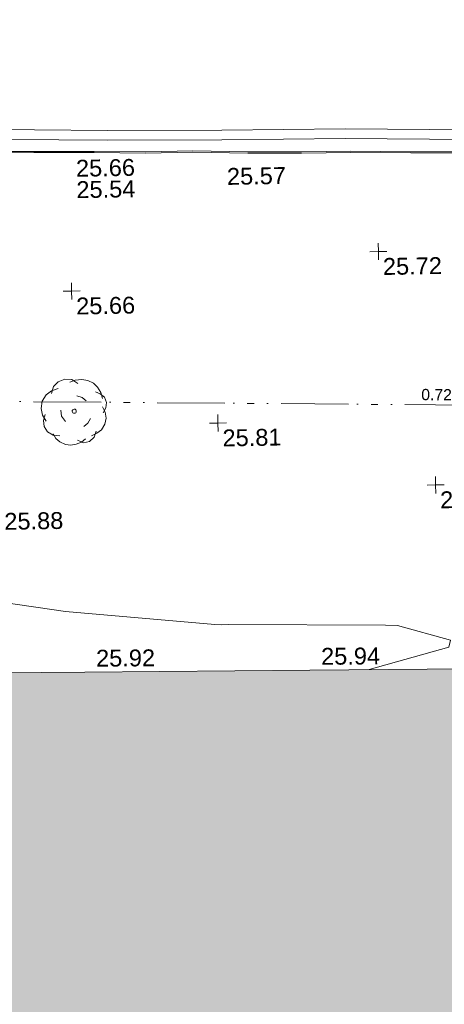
# Model space of a CAD drawing. Header units: millimetres. Extents: x -287732 to 520720, y -103372 to 287754.
# Tile 60 of 256: x -183460 to -174026, y 60258 to 82152. Entities that reach past the tile are written whole.
import ezdxf

# ---------------------------------------------------------------- set-up
doc = ezdxf.new("R2010")
doc.units = ezdxf.units.MM
doc.linetypes.add('IMPORT-UG_EIR_QLB2 _2_', pattern=[2750, 1500, -300.0000000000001, 0, -300.0000000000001, 150, -300.0000000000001, 0, -200])
doc.linetypes.add('IMPORT-UG_ELEC_STREET LIGHTING_QLB2 _2_', pattern=[2700, 1500, -300.0000000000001, 0, -250, 150, -300.0000000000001, 0, -200])
for name, color, linetype, lineweight, true_color in [('00_TOPO_KERB_BOTTOM', 1, 'Continuous', 9, 0xff0000), ('00_TOPO_KERB_TOP', 7, 'Continuous', 9, 0xa500a5), ('00_TOPO_LEVEL_SPOT', 7, 'Continuous', 9, 0x666666), ('00_TOPO_ROAD_MARKING_YELLOW_CONTINUOUS', 40, 'Continuous', 9, 0xffbf00), ('00_TOPO_TREE', 7, 'Continuous', 9, 0x666666), ('00_UAV_BUILDING_OUTLINE', 5, 'Continuous', 9, 0x0000ff), ('01_DTM_CONTOUR_MNR', 7, 'Continuous', 9, 0xa5a552), ('12333-PUM-2D-U-0001-C01 - Rev2_REVIT IMPORT_dwg', 7, 'Continuous', 9, 0x767676), ('A_RHA_Line', 7, 'Continuous', 9, 0x00a600), ('PUM-EIRCOMM-NOTES', 6, 'Continuous', 9, 0xff00ff), ('PUM-EIRCOMM-QLB2', 6, 'IMPORT-UG_EIR_QLB2 _2_', 9, 0xff00ff)]:
    doc.layers.add(name, color=color, linetype=linetype, lineweight=lineweight, true_color=true_color)
doc.layers.add('A_RHA_Detail', color=7, linetype='Continuous', lineweight=9)
doc.styles.add('Arial_1', font='arial.ttf', dxfattribs={"height": 250})
doc.styles.add('Swis721 Lt BT_2', font='swissl.ttf', dxfattribs={"height": 375})

# ---------------------------------------------------------------- blocks, each defined once
blk = doc.blocks.new('12333-PUM-2D-U-0001-C01 - Rev2_REVIT IMPORT_dwg_CONIFEROUS_TREE-2077088-Site Location Plan Proposed')
at = {"layer": '00_TOPO_TREE', "color": 254, "true_color": 0xcccccc, "flags": 128}
for points in [[(533720526.5274304, 725632442.7090613), (533720571.5322077, 725632592.7249856), (533720676.5433547, 725632697.7361326), (533720826.559279, 725632757.7425025), (533720976.5752034, 725632742.7409099), (533721111.5895354, 725632652.7313553)], [(533720931.5704261, 725632682.7345402), (533721051.5831657, 725632727.7393177), (533721201.59909, 725632742.7409099), (533721336.613422, 725632712.7377251), (533721456.6261615, 725632652.7313553), (533721546.6357162, 725632562.7218009), (533721621.6436783, 725632442.7090613), (533721651.6468631, 725632307.6947294)], [(533720391.5130984, 725631827.6437714), (533720316.5051362, 725631962.6581033), (533720286.5019513, 725632112.6740276), (533720316.5051362, 725632277.6915444), (533720406.5146909, 725632412.7058764), (533720526.5274304, 725632502.715431), (533720676.5433547, 725632547.7202083)], [(533721501.6309388, 725632457.7106537), (533721606.6420859, 725632412.7058764), (533721696.6516405, 725632337.6979141), (533721741.6564177, 725632217.6851748), (533721726.6548253, 725632097.6724352), (533721666.6484556, 725631992.661288)], [(533721081.5863505, 725632382.7026914), (533721201.59909, 725632337.6979141), (533721291.6086447, 725632262.6899519)], [(533720826.559279, 725631812.6421789), (533720736.5497245, 725631932.6549183), (533720721.5481321, 725632067.6692504)], [(533721651.6468631, 725632127.67562), (533721711.6532329, 725632007.6628805), (533721726.6548253, 725631872.6485486), (533721696.6516405, 725631737.6342168), (533721621.6436783, 725631617.6214771), (533721516.6325312, 725631542.613515), (533721396.6197916, 725631482.6071453)], [(533720691.5449471, 725631497.6087377), (533720541.5290228, 725631512.61033), (533720421.5162832, 725631587.6182923), (533720346.508321, 725631707.6310319), (533720331.5067286, 725631842.6453637), (533720376.511506, 725631977.6596957)], [(533721381.6181993, 725631872.6485486), (533721321.6118295, 725631767.6374015), (533721231.6022748, 725631692.6294392)], [(533721501.6309388, 725631587.6182923), (533721456.6261615, 725631452.6039604), (533721351.6150144, 725631362.5944057), (533721216.6006825, 725631332.5912209), (533721081.5863505, 725631392.5975907)], [(533721261.6054597, 725631422.6007755), (533721171.5959051, 725631347.5928131), (533721051.5831657, 725631302.5880361), (533720931.5704261, 725631287.5864435), (533720811.5576867, 725631302.5880361), (533720691.5449471, 725631362.5944057), (533720601.5353925, 725631437.6023679), (533720541.5290228, 725631542.613515)]]:
    blk.add_lwpolyline(points, dxfattribs=at)
at = {"layer": '00_TOPO_TREE', "color": 254, "true_color": 0xcccccc}
blk.add_ellipse((533721021.5799807, 725632037.6660653), major_axis=(0, 46.27833688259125), ratio=0.9999999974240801, dxfattribs=at)
blk = doc.blocks.new('12333-PUM-2D-U-0001-C01 - Rev2_REVIT IMPORT_dwg_MM-2077200-Site Location Plan Proposed')
at = {"layer": '00_TOPO_LEVEL_SPOT', "color": 254, "true_color": 0xcccccc, "flags": 128}
for points in [[(0, -500.0000000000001), (0, 0), (-500.0000000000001, 0)], [(500.0000000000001, 0), (0, 0), (0, 500.0000000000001)]]:
    blk.add_lwpolyline(points, dxfattribs=at)
blk = doc.blocks.new('12333-PUM-2D-U-0001-C01 - Rev2_REVIT IMPORT_dwg_MGS62954_T2_Galway_ITM_3d_Rev1-2077680-Site Location Plan Proposed')
at = {"layer": '00_TOPO_KERB_BOTTOM', "color": 254, "true_color": 0xcccccc, "flags": 128}
blk.add_lwpolyline([(533743680.3809401, 725637128.4247613), (533743229.7041309, 725637471.362565), (533741684.4541857, 725637421.0365422), (533740267.2642424, 725637448.2518768), (533738897.7448945, 725637493.7435884), (533737565.3930628, 725637506.7126807), (533736279.2179003, 725637528.0307094), (533735027.0795325, 725637563.000467), (533733667.0829113, 725637591.3091346), (533732301.0141773, 725637595.6643108), (533731049.2494264, 725637624.5813113), (533729701.8924276, 725637662.154347), (533728603.2163231, 725637676.6815387), (533727263.5425464, 725637710.7509775), (533726167.9019396, 725637715.3702215), (533724976.823774, 725637734.9243238), (533723757.5521231, 725637779.221375), (533722703.67918, 725637777.4054284), (533721566.4856361, 725637806.7898701), (533720225.0302993, 725637830.2336509), (533718700.1895002, 725637852.7771122)], dxfattribs=at)
at = {"layer": '00_TOPO_KERB_TOP', "color": 254, "true_color": 0xcccccc, "flags": 128}
blk.add_lwpolyline([(533743664.385046, 725637112.5626125), (533743220.8286894, 725637443.5551306), (533741684.6379069, 725637393.5241483), (533740266.5436192, 725637420.7568499), (533738897.1544099, 725637466.2442386), (533737565.0313013, 725637479.2111043), (533736278.606064, 725637500.5332781), (533735026.4094232, 725637535.504663), (533733666.7528561, 725637563.8062525), (533732300.6527015, 725637568.1615287), (533731048.5484817, 725637597.0863715), (533729701.3272363, 725637634.6556212), (533728602.6848718, 725637649.1823667), (533727263.1349093, 725637683.2486569), (533726167.618215, 725637687.8673784), (533724976.0986785, 725637707.4287269), (533723757.0763599, 725637751.7167197), (533722703.3475903, 725637749.9010215), (533721565.8901064, 725637779.2922833), (533720224.5867141, 725637802.7334087), (533718699.7165763, 725637825.2773037)], dxfattribs=at)
at = {"layer": '00_TOPO_ROAD_MARKING_YELLOW_CONTINUOUS', "color": 254, "true_color": 0xcccccc, "flags": 128}
for points in [[(533718620.0000001, 725638350), (533721870, 725638270), (533724410.0000001, 725638230), (533727150.0000001, 725638210.0000001), (533729960.0000001, 725638140.0000001), (533733090, 725638070.0000002), (533735580.0000001, 725638030.0000001), (533738100, 725637980), (533740100, 725637970.0000001), (533742560.0000002, 725637930.0000001), (533745230, 725637880.0000001), (533746810.0000002, 725637860), (533747570.0000001, 725637870)], [(533718614.4798682, 725638133.231553), (533721865.6247597, 725638053.2033712), (533724407.5014154, 725638013.1738175), (533727146.508369, 725637993.181066), (533729954.8758851, 725637923.2217327), (533733085.8344004, 725637853.2002964), (533735576.1077813, 725637813.1959049), (533738097.3070083, 725637763.1721106), (533740097.6951542, 725637753.1701697), (533742556.2073432, 725637713.1943619), (533745240.0000001, 725637700.0000002), (533746810.0541692, 725637643.1432987), (533747572.8528932, 725637653.1801242)]]:
    blk.add_lwpolyline(points, dxfattribs=at)
at = {"layer": '01_DTM_CONTOUR_MNR', "color": 254, "true_color": 0xcccccc, "flags": 128}
blk.add_lwpolyline([(533718301.2324324, 725627988.483171), (533720094.2076772, 725627697.5984253), (533720751.0273183, 725627585.2530916), (533724059.6727987, 725627239.3111238), (533724216.1006241, 725627235.126431), (533724368.0108212, 725627233.5484504), (533727851.6260422, 725627163.1412284), (533728119.6764976, 725627149.791537), (533729290.0000001, 725626800), (533729250.7020724, 725626647.4003397), (533727470, 725626180.0000002), (533727469.8954943, 725626174.8857878)], dxfattribs=at)
at = {"xscale": 0.375, "yscale": 0.375, "zscale": 0.375}
for p in [(533727840, 725635470.0000001), (533721010, 725634710.0000001), (533724210.0000001, 725631720.0000001), (533729020.0000001, 725630260.0000001)]:
    blk.add_blockref('12333-PUM-2D-U-0001-C01 - Rev2_REVIT IMPORT_dwg_MM-2077200-Site Location Plan Proposed', p, dxfattribs=at)
blk.add_blockref('12333-PUM-2D-U-0001-C01 - Rev2_REVIT IMPORT_dwg_CONIFEROUS_TREE-2077088-Site Location Plan Proposed', (0, 0))
at = {"layer": '00_TOPO_KERB_BOTTOM', "color": 251, "true_color": 0x666666, "insert": (533721154.7417886, 725637149.5326387), "char_height": 375, "width": 1495.902363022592, "attachment_point": 1, "line_spacing_factor": 1.005061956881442, "style": 'Swis721 Lt BT_2'}
blk.add_mtext('25.54', dxfattribs=at)
at = {"layer": '00_TOPO_KERB_TOP', "color": 251, "true_color": 0x666666, "insert": (533721154.3417886, 725637625.1955326), "char_height": 375, "width": 1495.902363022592, "attachment_point": 1, "line_spacing_factor": 1.005061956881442, "style": 'Swis721 Lt BT_2'}
blk.add_mtext('25.66', dxfattribs=at)
at = {"layer": '00_TOPO_LEVEL_SPOT', "char_height": 375, "width": 1495.902363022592, "attachment_point": 1, "line_spacing_factor": 1.005061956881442, "style": 'Swis721 Lt BT_2'}
for s, insert in [('25.72', (533727935.0808527, 725635322.6102246)), ('25.66', (533721105.0808529, 725634562.6102246)), ('25.81', (533724305.0808528, 725631572.6102245)), ('25.87', (533729115.0808529, 725630112.6102245)), ('25.88', (533719425.0808529, 725629802.6102246))]:
    blk.add_mtext(s, dxfattribs=dict(at, insert=insert))
at = {"layer": '00_TOPO_ROAD_MARKING_YELLOW_CONTINUOUS', "color": 251, "true_color": 0x666666, "insert": (533724504.9187299, 725637385.3326389), "char_height": 375, "width": 1495.902363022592, "attachment_point": 1, "line_spacing_factor": 1.005061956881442, "style": 'Swis721 Lt BT_2'}
blk.add_mtext('25.57', dxfattribs=at)
at = {"layer": '00_UAV_BUILDING_OUTLINE', "color": 251, "true_color": 0x666666, "char_height": 375, "width": 1495.902363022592, "attachment_point": 1, "line_spacing_factor": 1.005061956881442, "style": 'Swis721 Lt BT_2'}
for s, insert, rotation in [('25.92', (533721411.8020604, 725626724.9033298), 359.48203630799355), ('25.94', (533726411.5745698, 725626679.7032963), 359.48203632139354)]:
    blk.add_mtext(s, dxfattribs=dict(at, insert=insert, rotation=rotation))
blk = doc.blocks.new('12333-PUM-2D-U-0001-C01 - Rev2_REVIT IMPORT_dwg-1620468-Site Location Plan Proposed')
at = {"layer": 'PUM-EIRCOMM-QLB2', "color": 211, "true_color": 0xffaaff, "flags": 128}
blk.add_lwpolyline([(94166.06656520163, 15009.10324591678), (88809.35015284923, 16163.64382137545), (77898.35015288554, 16440.64382137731), (70070.35015290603, 16525.64382134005), (62436.3501528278, 16597.64382138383), (55862.35015292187, 16231.64382134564), (47836.35015285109, 16318.64382128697), (40626.35015288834, 16345.64382128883), (40294.35015283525, 21195.64382138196), (30564.35015285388, 21786.64382128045), (30566.837391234, 22032.05133823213)], dxfattribs=at)
blk.add_blockref('12333-PUM-2D-U-0001-C01 - Rev2_REVIT IMPORT_dwg_MGS62954_T2_Galway_ITM_3d_Rev1-2077680-Site Location Plan Proposed', (-533641079.6498471, -725615854.3561786))
at = {"layer": 'PUM-EIRCOMM-NOTES', "insert": (88146.43779851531, 16533.22208703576), "char_height": 250, "width": 1160.025439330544, "attachment_point": 2, "rotation": 358.54573159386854, "line_spacing_factor": 0.9417779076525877, "style": 'Arial_1'}
blk.add_mtext('0.72m', dxfattribs=at)

msp = doc.modelspace()

# ---------------------------------------------------------------- hatches: boundary and pattern name
at = {"layer": 'A_RHA_Detail', "true_color": 0xc0c0c0}
h = msp.add_hatch(color=9, dxfattribs=at)
h.paths.add_polyline_path([(-80880.60083809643, -68502.79057078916), (-80400.865924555, -68483.41509113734), (-80400.865924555, -62984.64684185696), (-24474.85765177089, -63009.32043784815), (-24456.14471271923, -50840.30023858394), (-36622.55041039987, -50831.65104353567), (-36622.55041039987, -44228.57792613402), (-50959.0526582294, -44218.38599194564), (-50959.0526582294, -42573.78171514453), (-54563.9325804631, -42571.21897729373), (-54565.69773352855, -45054.17447474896), (-92408.82109321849, -45027.27149621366), (-92411.78875845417, -49201.74309222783), (-100061.9988811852, -49201.74309222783), (-100052.2214449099, -64852.82557838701), (-86120.90825229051, -64852.82557838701), (-86092.1662649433, -62957.90041523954), (-84861.10047608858, -62957.90041523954), (-84854.79052929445, -68240.109737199), (-80870.60226892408, -68240.10973722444)])
h.paths.add_polyline_path([(-137238.9269902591, -68461.9384092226), (-132719.7426408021, -68433.0633692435), (-132847.0731201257, -62850.04282283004), (-130454.6837966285, -62916.63108078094), (-130498.2830220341, -61355.85393642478), (-117581.136331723, -61423.42893438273), (-117492.3908565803, -49183.91309190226), (-125136.5200282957, -49178.47881952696), (-125133.572703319, -45032.61887136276), (-163007.1824077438, -45005.6942194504), (-163007.1824076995, -44090.2963411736), (-163123.8521269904, -44090.21339942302), (-163122.6389897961, -42383.75184302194), (-166563.8543419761, -42383.75184298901), (-166565.034908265, -44044.39824208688), (-193158.4656786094, -44025.49275805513), (-193195.152889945, -62863.65652504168), (-137269.7106414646, -62916.63108078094), (-137254.3708868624, -65679.90523788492)])
h.paths.add_polyline_path([(120310.9497607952, -32334.28230164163), (120312.4652266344, -31610.73011961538), (133451.2244789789, -31638.24899384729), (133469.2230092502, -19717.98315780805), (121295.7536929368, -19692.48606430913), (121319.8434528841, -8190.941560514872), (112277.0825930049, -8172.001674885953), (112263.1770823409, -14811.1234547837), (78285.85310969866, -14739.95861438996), (78292.82277619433, -8167.077575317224), (75241.99098605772, -8160.673431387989), (69355.76844233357, -8152.931592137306), (69353.6659720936, -9156.74635762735), (68372.60878945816, -9154.691552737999), (68372.60878945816, -13705.52853215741), (69333.7233474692, -13707.54156770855), (69325.07112547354, -16249.53369228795), (66623.4489111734, -16249.53369228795), (66619.79243935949, -17995.29925530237), (65989.07757494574, -17995.2992552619), (65985.44262772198, -19730.78799483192), (57152.23993377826, -19712.28702421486), (57127.42535098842, -31559.89463417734), (70277.87165424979, -31587.43801817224), (70277.87165431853, -32271.7414715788), (78263.96947909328, -32285.12944888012), (78266.62661740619, -31019.79372153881), (112335.8856506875, -31091.15111860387), (112335.8856506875, -32317.57330553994), (119781.4233959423, -32333.17321913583)])
h.paths.add_polyline_path([(7503.717409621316, -1791.439263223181), (15482.43097392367, -674.0213231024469), (15484.0826588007, 148.1327206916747), (56188.28042539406, 205.5276654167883), (56155.84326007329, 14338.3166313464), (18016.62665935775, 14236.48149539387), (17967.9025208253, 34313.18372071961), (21727.10644863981, 34324.0692624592), (21708.90974962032, 40608.10218321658), (18009.66447159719, 40608.10218321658), (17995.54603706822, 45483.75063442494), (9770.084204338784, 45420.6329473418), (3966.213879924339, 45446.76585222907), (3984.771235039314, 14176.56786832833), (1023.062455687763, 14176.56786837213), (-276.5134647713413, 14190.52623461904), (-231.6790044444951, 5968.135265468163), (-226.4491536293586, 193.7444677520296), (553.0869992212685, 183.4716499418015), (7477.609307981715, 143.2867586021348), (7488.638446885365, -674.0213231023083)])
h.paths.add_polyline_path([(77755.59663317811, 53.47451145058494), (77729.51881611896, 1699.844979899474), (94464.47132486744, 1659.976083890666), (94606.37913471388, 17991.390236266), (88810.4190114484, 18015.03260816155), (88799.89418497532, 14436.74271609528), (69413.88950349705, 14457.8773889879), (69377.35724448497, 99.62816357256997), (75241.99098605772, 67.32134432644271)])
h.paths.add_polyline_path([(61252.12079701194, 46453.95617366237), (105774.7348988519, 46472.68783506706), (105768.2642198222, 61852.61234306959), (92285.13876309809, 61852.61234306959), (92308.59670399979, 65784.30757140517), (96107.4668000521, 65767.60445243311), (96059.68081117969, 75209.20847378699), (101084.8427276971, 75071.88872764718), (104988.0046543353, 74765.36560406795), (108403.6894220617, 74363.8408943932), (112009.2703903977, 73787.25420861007), (115645.3524815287, 73049.69667206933), (116890.8108051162, 72761.69136252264), (120208.9929833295, 71893.18353872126), (120865.241739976, 71703.68484519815), (124135.6329506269, 70669.67317906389), (127435.6253142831, 69480.50055823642), (127820.4368670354, 69394.93141813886), (128274.3081769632, 69331.69585753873), (128731.8791144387, 69306.66104516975), (129189.9401488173, 69320.00258290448), (129645.2782985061, 69371.62688826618), (130094.6997111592, 69461.17185603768), (130535.0520071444, 69588.00939074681), (130963.246434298, 69751.24981927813), (131376.2795165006, 69949.74812590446), (131771.2541232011, 70182.11198903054), (132162.5575600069, 70460.5404660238), (132496.0921583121, 70741.69081113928), (132820.871367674, 71064.98072578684), (133117.4593294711, 71414.31364272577), (133383.77568926, 71787.23923950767), (133616.5473239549, 72178.5372844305), (133817.1647262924, 72590.54524898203), (133982.6025969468, 73017.89547513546), (134111.7005086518, 73457.59040801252), (134203.5529320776, 73906.54590458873), (134257.5155883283, 74361.61286216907), (134272.5462649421, 74819.5993153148), (134250.5259875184, 75277.29281745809), (134189.6227572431, 75731.48297747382), (134090.9274700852, 76178.98397757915), (133955.1324028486, 76616.65691993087), (133783.1900598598, 77041.43184345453), (133576.3064937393, 77450.32925647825), (133335.932843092, 77840.48103920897), (133063.7551572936, 78209.15055532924), (132761.6825665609, 78553.75185442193), (132431.8338935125, 78871.8678050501), (132076.5227905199, 79161.26705197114), (131698.2415080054, 79419.91966861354), (131299.6434187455, 79646.01139197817), (131093.5942456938, 79746.34209763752), (132146.0467355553, 83110.22226145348), (122787.7632953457, 86282.54285518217), (121604.3555412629, 82800.3591886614), (117095.9864227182, 83870.84033785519), (116841.9598400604, 83526.35449572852), (116120.5435466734, 91221.93611972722), (110237.7341284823, 91274.27491021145), (110194.3680786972, 90435.39030214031), (104988.0046543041, 90486.49901390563), (104973.2761846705, 94309.82427956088), (103746.1314668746, 94309.8242795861), (103839.9937121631, 122852.1474271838), (96365.09202306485, 122931.9599470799), (96350.3400238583, 123952.4168585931), (104555.5505249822, 123902.1925226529), (104607.3234458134, 120248.5396156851), (125502.5015002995, 120134.1933400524), (125662.0200253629, 137657.3796882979), (114479.5865733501, 137699.2256881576), (114382.306264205, 129149.9458158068), (104644.159003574, 129187.9975073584), (104577.9931702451, 126217.3903144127), (101184.4926406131, 126159.1566967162), (101264.6166812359, 135959.2655565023), (89967.23178808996, 135988.8856164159), (89927.63362986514, 125823.6463181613), (93630.53562302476, 125840.7948842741), (93580.65688892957, 122931.9599470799), (88697.38835376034, 122904.7310126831), (88679.3898954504, 95739.09143775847), (86378.25848996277, 95739.09143775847), (86378.18187189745, 96178.1008337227), (83279.50743284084, 96200.92083327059), (83273.62493422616, 95735.74732133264), (70169.67509619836, 95733.22421950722), (70166.26842742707, 96272.07409347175), (66674.99731294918, 96257.14073655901), (66654.74538556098, 95755.71092136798), (65784.77231079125, 95755.71092136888), (65887.65094984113, 117470.630565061), (53473.3427162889, 117487.9046429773), (53434.44066309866, 98570.46349063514), (40649.41626916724, 98570.46349063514), (40610.16711559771, 94406.01479078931), (38853.82372868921, 94410.36303440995), (38848.65589191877, 89463.65332729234), (40612.46601912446, 89518.45976927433), (40665.38257362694, 86257.73741128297), (38372.19584460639, 86305.72309285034), (38369.79374539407, 76901.0507917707), (50937.9512507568, 76944.40198294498), (50922.88567286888, 74598.78180889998), (56484.9061132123, 74588.85093771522), (56484.9061132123, 75194.85181995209), (92465.4037153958, 75233.0258166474), (92645.92783662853, 71766.64845094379), (89810.55521366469, 69362.83965827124), (85313.16173974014, 69360.94750420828), (85313.16173974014, 66907.4050808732), (75210.14498263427, 66903.15451589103), (75210.14498263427, 63815.70944550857), (70819.40014309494, 63815.70999200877), (70819.21601505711, 64253.35708059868), (69456.83415683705, 64253.35708059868), (69455.7195737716, 66901.99623166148), (61303.32856759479, 66898.5668068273), (61304.56054988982, 63970.32021231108), (70500.41048208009, 63970.32021219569), (70500.4088543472, 61852.59006207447), (61245.6438848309, 61848.69637488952), (61252.03558504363, 46656.49344428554)])
h.paths.add_polyline_path([(-17153.16561239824, 48569.32684293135), (-17153.16561224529, 60770.38083685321), (-29362.88357759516, 60774.70428694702), (-29362.88357759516, 67399.20394580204), (-43507.24466814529, 67405.01911303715), (-43488.5313307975, 69093.07334175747), (-45766.41866231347, 69109.32868388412), (-45794.3462003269, 67405.01911303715), (-47272.11273194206, 67404.2124544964), (-47272.44887633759, 66454.91798908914), (-86004.56386332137, 66468.63299519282), (-86006.66970787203, 60521.58362721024), (-92662.87722510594, 60521.58362721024), (-92665.2138765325, 50184.35611932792), (-79752.0168396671, 50179.78309939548), (-79752.016597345, 48591.4932381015), (-17157.7163123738, 48569.32845417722)])
h.paths.add_polyline_path([(-201056.4185878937, 48628.75479108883), (-138377.9751621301, 48634.64535779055), (-138377.9751621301, 50133.28201003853), (-125467.710581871, 50134.49626164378), (-125468.6909603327, 60566.1903686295), (-132186.8595614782, 60565.86652591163), (-132187.4203588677, 66533.0197876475), (-170643.3098734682, 66805.61809689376), (-170643.3098732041, 67738.78475848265), (-200340.0100486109, 67488.93693764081), (-200348.7171487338, 60827.78025104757), (-201057.5650552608, 60827.71357558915), (-201056.6510294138, 51102.04313372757)])
h.paths.add_polyline_path([(-240051.5126725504, 54769.19491160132), (-239444.490259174, 54811.10754483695), (-239186.5396223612, 54841.92927608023), (-238764.8191577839, 54940.98166103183), (-238382.4735933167, 55122.46891388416), (-237990.3402229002, 55354.87497234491), (-237269.2031023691, 55936.21515020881), (-237032.4836384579, 56225.56611516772), (-236793.0039602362, 56569.31473944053), (-236554.5880578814, 57004.26389721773), (-236432.7219585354, 57267.46508908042), (-236300.081527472, 57753.26238983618), (-236250.7285154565, 58017.17885684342), (-236235.6490609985, 58516.21786804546), (-236233.2538429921, 58987.85640053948), (-236213.7029795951, 59823.48083769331), (-236363.8287855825, 59820.86038205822), (-236634.0279869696, 60698.06075827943), (-236391.9547756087, 61432.19726339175), (-236225.4740089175, 61435.10319600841), (-236201.6036569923, 62637.68779596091), (-232563.5271750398, 62639.28734435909), (-232563.5271750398, 63049.03842404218), (-232732.1945866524, 63049.15302218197), (-232860.1521277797, 63457.95890274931), (-232731.606808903, 63914.24862697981), (-232560.8209656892, 63914.24862697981), (-232515.1276847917, 70598.00033009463), (-240628.6947849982, 70598.85496273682), (-240629.7923196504, 72350.98321577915), (-246412.6011212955, 72347.36085933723), (-246412.6011212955, 70616.45923936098), (-254449.5805725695, 70618.60952619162), (-254454.637144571, 70754.06491720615), (-254469.7140363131, 73191.66276250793), (-263883.2532625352, 73267.83063688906), (-263902.4181505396, 68260.74348553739), (-263714.8217520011, 68259.82096572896), (-263552.9672900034, 67819.65434396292), (-263719.0883117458, 67392.2068408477), (-263913.6298699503, 67392.20684284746), (-263956.7001913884, 58633.76423459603), (-260181.1963171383, 58611.22607638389), (-260192.3146983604, 56354.25111579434), (-257184.684388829, 56339.46086021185), (-257213.4419957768, 57092.93866021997), (-257338.5163846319, 57093.27331223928), (-257471.0109294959, 57531.74572308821), (-257338.5163845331, 58062.22513696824), (-257203.4956297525, 58064.06881289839), (-257173.5751889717, 58598.54056692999), (-256478.2273617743, 58575.27357994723), (-256478.2273617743, 58788.51859473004), (-256013.0091299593, 58911.92701534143), (-255397.0786664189, 58780.99767617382), (-255397.0786664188, 58595.982422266), (-243809.885361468, 58585.92793201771), (-243805.3570672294, 58352.04527760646), (-243740.939469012, 57884.52572680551), (-243619.0830608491, 57421.84877545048), (-243424.3877545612, 56943.65915412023), (-243247.1437899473, 56608.24157713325), (-243003.0710579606, 56249.99021479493), (-242732.2093200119, 55932.75703082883), (-242371.7230178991, 55603.12658811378), (-242141.255125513, 55424.88676767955), (-241804.9643037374, 55216.88439822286), (-241529.4640827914, 55077.02869055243), (-241100.6275144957, 54917.18295003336), (-240836.2134980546, 54840.82833176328), (-240453.4486195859, 54788.60784130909), (-240218.9578693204, 54777.28227442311)])
h.paths.add_polyline_path([(40276.69022552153, 59895.36417752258), (40328.62676029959, 69196.9439153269), (36588.99968785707, 69217.8245910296), (36619.46637569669, 74674.25962428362), (32264.36460078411, 74687.02318924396), (32233.48293867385, 69156.26826306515), (11916.69390495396, 69269.70959686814), (11966.66200111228, 78218.75165974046), (29087.509017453, 78123.15526808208), (29143.44567205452, 88141.1370047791), (15719.348796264, 88216.09212953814), (15732.60379610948, 90589.9978889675), (4594.294101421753, 90652.19003489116), (4525.129359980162, 78265.12250449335), (10096.76365553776, 78234.01258731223), (10077.43887221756, 74773.03821910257), (4547.641142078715, 74803.91453678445), (4465.579974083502, 60107.1600234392), (19125.89094760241, 60025.30234268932), (19139.86249374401, 62527.53804644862), (31738.59196305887, 62457.19146404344), (31724.55430858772, 59943.11609815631), (38369.79364225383, 59906.01157293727)])
h.paths.add_polyline_path([(-246083.0241259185, 72334.29150213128), (-246083.0594797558, 72334.30275087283), (-246208.2905500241, 72334.29150213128)])
h.paths.add_polyline_path([(-114575.3004830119, 112178.0758695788), (-114575.3246435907, 112178.0758695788), (-114707.2752166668, 115801.5811617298)])
h.paths.add_polyline_path([(-154699.9178765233, 101760.4080976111), (-114382.050333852, 101776.0542914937), (-114382.050333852, 106926.9360164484), (-113755.641395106, 106927.1792101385), (-113757.5507412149, 111847.2721531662), (-114431.6837526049, 111847.2721531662), (-114431.8097758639, 112178.0758695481), (-114575.3004830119, 112178.0758695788), (-114578.9984943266, 121707.2390833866), (-123056.9849702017, 121707.2390833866), (-123068.8201032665, 156452.7036899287), (-119381.2340625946, 156454.1348067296), (-119381.2340625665, 160165.8597952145), (-115501.031452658, 160167.3662801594), (-115503.3750945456, 166206.5793118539), (-132411.7987151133, 166599.6604729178), (-132411.8243278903, 166665.6603411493), (-135275.0124468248, 166664.5490317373), (-135275.0124468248, 166628.1883101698), (-135911.3205076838, 166628.1944502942), (-135911.3479256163, 166352.1604668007), (-152521.1633846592, 166345.7146753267), (-152518.3680955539, 159142.6836790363), (-150699.3133726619, 159117.9265656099), (-150758.5477087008, 122560.691203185), (-151059.2005266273, 122560.691203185), (-151061.0981347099, 121302.4374932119), (-154138.3148337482, 121372.6012653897), (-154138.3148337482, 121865.1834517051), (-154704.3888425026, 121867.2611370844), (-154688.5451973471, 119352.3937021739), (-154745.5933227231, 119352.3715636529), (-154745.5763474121, 118722.1532660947), (-160794.1544526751, 118748.7442832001), (-160794.1544526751, 119410.5425977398), (-163852.1622693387, 119422.408321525), (-163855.0715294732, 118762.2003111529), (-167568.6765459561, 118778.5256058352), (-166634.6619849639, 124395.1277019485), (-166930.050559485, 124500.0918161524), (-167568.6765459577, 124707.6250903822), (-168028.2173235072, 124841.3808647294), (-168630.5006276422, 124991.3056740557), (-169238.2056069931, 125117.4693074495), (-169850.3952285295, 125219.6772876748), (-170466.1255403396, 125297.7720169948), (-171089.11025998, 125351.8553033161), (-171704.4065937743, 125381.1774255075), (-172325.0479971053, 125386.3595015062), (-172782.2248668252, 125374.5832362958), (-173401.7764235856, 125337.4554476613), (-174109.844898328, 125263.4341236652), (-174634.1213722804, 125190.4100126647), (-175245.0145766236, 125080.719099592), (-176047.1958093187, 124895.7675260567), (-176665.4852587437, 124724.7228134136), (-177045.3001228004, 124609.1129151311), (-177631.5127792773, 124405.2077276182), (-176665.4852586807, 118818.5158794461), (-177558.9402083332, 118822.4435768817), (-177662.2853368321, 125263.4341236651), (-176365.3912351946, 126542.9270807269), (-159462.2970490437, 126319.910391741), (-157057.7396790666, 128609.0850976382), (-157060.6673204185, 136153.1661957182), (-158638.8016610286, 137740.2441626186), (-159352.3735831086, 137740.2441626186), (-161634.4140634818, 140201.1078539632), (-168727.9404945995, 140256.8191146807), (-171035.0401161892, 137942.8847305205), (-174184.1459014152, 137942.8847305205), (-176460.1167434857, 140292.2858551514), (-177341.6856934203, 140292.2858551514), (-177341.7113613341, 140358.4281613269), (-183428.5803825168, 140356.0660244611), (-185921.6385985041, 137917.4639994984), (-185921.6385985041, 131757.3091155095), (-186906.8767412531, 131756.9267733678), (-187725.3914540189, 130809.9989183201), (-187724.058890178, 127376.1828148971), (-186481.0281350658, 126304.5577463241), (-186479.4846754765, 122327.2959175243), (-185176.2828158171, 121059.4673825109), (-180304.1129154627, 121059.4673824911), (-180304.1136492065, 118802.0484409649), (-193555.3706955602, 118802.0484409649), (-193555.368699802, 133117.8341649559), (-192593.6442938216, 133118.2073819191), (-192593.6442938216, 134200.8158367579), (-192224.6284783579, 134200.9592041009), (-192225.5653014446, 136615.0101267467), (-192595.0012460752, 136615.0101267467), (-192595.4357332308, 137734.4745165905), (-193589.2709668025, 137734.4746851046), (-193589.2685988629, 147474.570583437), (-193163.2062206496, 147492.8644732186), (-192765.7252967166, 147531.087133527), (-192359.9383250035, 147589.5931622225), (-192199.8207947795, 147616.5827294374), (-191882.7548926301, 147682.9245600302), (-191568.5380070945, 147761.6632019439), (-191257.654638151, 147852.677242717), (-190828.6072909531, 148002.2045655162), (-190647.7999969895, 148070.9514233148), (-190349.7690789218, 148197.8750094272), (-190056.9509284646, 148336.4013817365), (-189769.797051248, 148486.3169427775), (-189405.3590254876, 148698.0567944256), (-189132.906026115, 148873.2749095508), (-188867.542109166, 149059.0543929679), (-188609.6764469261, 149255.1087866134), (-188354.9814055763, 149465.3525772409), (-188079.6339208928, 149713.879248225), (-187884.9836199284, 149901.8220103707), (-187545.928247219, 150265.8040604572), (-187446.29984479, 150378.3960832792), (-187241.3270201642, 150629.2310214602), (-187046.3599558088, 150887.9197697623), (-186861.6992771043, 151154.0634500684), (-186546.1373636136, 151669.829875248), (-186524.4196769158, 151707.0632450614), (-163675.2898318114, 151669.829875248), (-163687.5843045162, 148134.07679455), (-157303.6541541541, 148136.492106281), (-157303.6541541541, 155759.91501608), (-157557.4317586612, 155765.0384228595), (-157555.9168973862, 166678.0466575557), (-187009.2021991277, 166699.7464767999), (-187013.0952111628, 162054.4009359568), (-188707.17754695, 162044.5925187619), (-188705.9961892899, 155021.5333641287), (-188737.9999316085, 154650.5326604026), (-188799.0133969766, 154283.1866125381), (-188857.2045401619, 154035.4341107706), (-188966.1106131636, 153679.3368924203), (-189102.6200311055, 153332.8820747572), (-189265.8911675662, 152998.2056672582), (-189454.9174011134, 152677.371060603), (-189645.2484685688, 152421.3220123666), (-189916.9563410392, 152104.2450531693), (-190212.7041973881, 151809.4634871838), (-190530.6686598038, 151538.7947471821), (-190868.8893671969, 151293.9075915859), (-191225.281078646, 151076.3118324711), (-191597.6465194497, 150887.3490191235), (-192092.8415776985, 150682.5621956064), (-192519.2468154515, 150561.8451365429), (-192903.8930791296, 150482.240889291), (-193187.215491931, 150440.8868273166), (-193594.1866364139, 150407.1257787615), (-193594.5952989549, 151459.9895227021), (-205369.2399268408, 151455.4201247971), (-205354.4523517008, 113350.0822379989), (-207187.1580384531, 113349.3710182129), (-207184.3024929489, 105991.0636522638), (-205312.8748221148, 105991.1901500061), (-205311.2362476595, 101769.6553082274), (-175488.6451201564, 101781.2285901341), (-175488.6451201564, 110889.6985621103), (-154703.4627663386, 110897.5679794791), (-154700.2792295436, 102691.5597281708)])
h.paths.add_polyline_path([(193735.9435693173, 113047.8274774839), (208865.0938716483, 114991.0266430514), (208976.1154123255, 114126.6471160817), (216447.8967332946, 115086.3281915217), (216038.7305308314, 118271.9702413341), (232648.5073383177, 120405.3421626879), (233425.993615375, 114352.0734369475), (240632.2017567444, 115277.6440988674), (239854.8412683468, 121329.9334727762), (256406.8682407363, 123455.8879629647), (257091.7572256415, 118089.1198988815), (264572.2871227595, 119040.8180953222), (261877.8350555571, 138524.7609215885), (259178.7147038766, 138221.6086035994), (259197.3483655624, 137439.0084132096), (254686.1480587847, 136897.0007612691), (255412.6810205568, 131314.8303176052), (240852.7447969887, 129522.4514056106), (239771.0426543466, 137918.8519126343), (240649.5822431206, 138010.1984551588), (240062.3063116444, 142776.6750342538), (239165.7694642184, 142685.0143484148), (237630.9646614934, 151018.3171732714), (266172.8791088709, 154560.7889781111), (271297.1876944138, 142612.4006970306), (276531.7397502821, 144861.098714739), (274941.5029779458, 148527.9037281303), (302074.5307653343, 160134.9084326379), (300215.9323773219, 164320.1841173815), (301528.1613272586, 164907.0997989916), (300405.1237791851, 167477.8916353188), (299016.6944531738, 166945.7181824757), (295626.7488506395, 174518.754428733), (294333.0289184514, 177537.1551681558), (287288.8475947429, 174518.754428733), (289427.6893504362, 169661.0163463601), (272956.7816584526, 162557.1203578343), (271943.2187787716, 164897.4305293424), (267016.3118217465, 162764.0369715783), (268502.3094164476, 159357.0430143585), (265200.4029574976, 157946.4096681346), (226856.416695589, 153146.7821792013), (227510.3041274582, 148852.0205334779), (228280.9873165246, 141179.0007483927), (227302.3544112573, 141050.281300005), (227895.3788235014, 136433.1758633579), (228748.5501749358, 136523.8855003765), (229602.3077302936, 128023.7667641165), (217691.2359889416, 126493.8999679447), (217642.3600127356, 126874.433267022), (215138.5007311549, 126552.8357430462), (215194.9980427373, 126112.965074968), (215015.6132226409, 126089.924757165), (214840.9672575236, 127449.66446064), (192258.7012018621, 124549.1816390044), (193486.3576426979, 114991.0266430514)])
h.paths.add_polyline_path([(-78076.24187439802, 117605.5188722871), (-78076.23951902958, 117610.0871211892), (-78070.318122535, 129485.7330792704), (-74723.15926543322, 129478.385255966), (-74723.15926543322, 125435.7860624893), (-48015.64546086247, 125380.0246061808), (-47996.55031653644, 135872.5822179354), (-61198.15919578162, 135901.5630078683), (-74714.72264144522, 135923.5088764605), (-74723.6287602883, 131865.2975510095), (-78070.318122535, 131872.642169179), (-78062.97909487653, 149549.7689430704), (-58292.26570492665, 149541.5607197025), (-58292.26570491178, 148946.2407608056), (-37707.70924046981, 148937.6946533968), (-37703.30827430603, 159740.0672041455), (-44148.26955755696, 159742.7429641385), (-44148.26955755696, 162961.3319174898), (-49829.95437583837, 162961.3319174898), (-49830.92144130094, 160632.0129326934), (-78494.09026625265, 160643.9130440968), (-78494.09026625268, 161615.1537738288), (-78739.225852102, 161615.2555472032), (-78691.7919454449, 168187.9195488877), (-90844.57645036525, 168126.8149079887), (-90962.52567694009, 152686.7636277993), (-89064.97866809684, 152685.9758215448), (-89079.54115380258, 117610.0871211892), (-78374.80218507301, 117605.6428258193)])
h.paths.add_polyline_path([(69254.82576126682, 129235.9722870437), (69259.97086178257, 136167.789247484), (86068.0992678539, 136131.0235193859), (86008.66431381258, 164703.3084147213), (58789.63167882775, 164723.511581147), (58789.63167882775, 170119.2062865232), (54460.1632489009, 170122.4198087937), (54457.21717773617, 166153.279245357), (47042.2151650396, 166158.7829869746), (47041.10931533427, 164668.9097040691), (39173.27935198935, 164674.7495545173), (39172.83712618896, 164078.9539098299), (17014.87910992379, 164095.4005254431), (17002.38841206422, 147267.1142245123), (12659.63471563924, 147267.1142245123), (12653.60087534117, 139137.9291796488), (17031.41608901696, 139134.6797717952), (17024.5879174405, 129935.3194463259), (39191.34773726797, 129918.8662983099), (39191.34773726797, 129258.2867272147), (69014.0340609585, 129236.1510132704)])
h.paths.add_polyline_path([(39265.62356917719, 139467.8223435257), (33050.91021530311, 139484.1586867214), (33087.56357182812, 153427.9220784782), (39277.60130889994, 153411.6505991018), (39277.60130890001, 152830.3127277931), (43058.29603858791, 152820.3745823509), (43024.83899408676, 140092.5601633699), (39267.2657899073, 140092.5601633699)])
h.paths.add_polyline_path([(1979.548949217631, 189123.2414339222), (18699.10403225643, 189180.0465563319), (18678.46874730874, 195253.6675675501), (24349.02704561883, 195272.9334348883), (24334.96888372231, 199550.7690688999), (28829.78348974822, 199566.0403168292), (28798.3577216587, 208815.6446464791), (24334.949615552, 208806.151404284), (24333.90624841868, 209113.2475694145), (16811.59093053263, 209087.6903002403), (16806.58456499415, 208843.5909093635), (6772.293057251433, 208809.4991440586), (6797.166076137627, 201488.5780549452), (-8471.058649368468, 201436.7038490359), (-8471.058649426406, 200429.0172028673), (-11856.09020770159, 200417.5164702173), (-11823.72827009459, 190892.3684138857), (-7614.729360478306, 190906.6685966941), (-7614.729360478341, 190170.8290169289), (-4608.619189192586, 190169.2993656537), (-4608.238782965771, 190916.8832264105), (1973.379031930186, 190939.2444180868), (1977.122761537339, 189837.3456693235)])
h.paths.add_polyline_path([(-20506.22133143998, 190640.0286460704), (-20122.28942212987, 206347.1214480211), (-41550.34215551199, 207015.2557957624), (-41462.26177903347, 210449.6195896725), (-31391.41053372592, 210152.0276719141), (-31078.64493155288, 223862.5743669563), (-44305.08575743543, 224230.7972280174), (-44490.79956591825, 211865.5542346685), (-47510.12209648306, 211942.9901385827), (-47722.57925071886, 203659.0205614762), (-47076.06680548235, 203635.3001465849), (-47175.4684425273, 199531.9403872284), (-46801.21126120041, 199520.4703269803), (-46873.68175963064, 195478.5899481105), (-44600.40472248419, 195425.2559779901), (-44685.88459507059, 192243.2795180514), (-38073.99929115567, 192135.6564362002), (-38104.39995468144, 191126.972250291), (-21537.79264466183, 190668.5723412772)])
h.paths.add_polyline_path([(16801.02360973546, 195961.500137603), (9656.615133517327, 196015.1086063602), (9643.838150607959, 199513.9922857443), (11631.77992468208, 199485.8321209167), (11631.7920940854, 203322.2460456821), (16806.58456511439, 203391.4855728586), (16801.0407710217, 195984.4293109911)])
h.paths.add_polyline_path([(122084.9264926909, 200536.2570557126), (122088.1805162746, 206386.1947929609), (125211.1061638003, 206386.1947929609), (125211.1162733, 206645.8932837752), (126202.7098976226, 206645.8932838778), (126203.0204769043, 207041.0477229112), (130401.4034741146, 206979.0758390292), (130444.2691124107, 209883.280297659), (126202.8383603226, 209945.8832030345), (126203.0204769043, 214624.1281189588), (127364.791950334, 214624.1281190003), (127365.2106673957, 225380.2058567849), (126159.8599207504, 225380.2527798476), (126207.4133336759, 241475.3410923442), (119482.5411291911, 241495.8747898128), (119479.2041949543, 246182.0096278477), (109943.9121324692, 246175.2196735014), (109953.2702601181, 233033.381429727), (115000.5285021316, 233033.3814296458), (114999.579292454, 208653.4991933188), (112026.3032630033, 208653.4991933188), (112024.3519988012, 200538.6761891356), (122024.6079402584, 200536.2715596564)])
h.paths.add_polyline_path([(30087.05071580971, 200986.75440713), (38030.67179071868, 201028.6865660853), (38030.67179071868, 202922.9731660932), (38109.89531492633, 202923.3913649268), (38067.25569096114, 208827.6066631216), (38013.35839378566, 208827.6672237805), (38012.38630971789, 209012.5383931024), (30044.90685988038, 208970.480297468), (30076.83023715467, 202922.9203834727)])
h.paths.add_polyline_path([(195986.2599417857, 205661.5722736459), (202896.8751332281, 206052.0074670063), (202676.8862551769, 209945.7611691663), (195766.2710618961, 209555.3259759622)])
h.paths.add_polyline_path([(-91652.40581580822, 206392.6172135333), (-79454.24421187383, 206432.5105635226), (-79629.29258199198, 238245.6998510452), (-68904.21147484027, 238215.095164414), (-68918.55832832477, 246312.9061543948), (-68918.56040493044, 246314.0782553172), (-68756.515268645, 246312.9061543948), (-68755.20581930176, 246638.9786699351), (-79620.07671794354, 246651.3624133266), (-79606.5628449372, 247343.5411849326), (-82154.50636787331, 247318.0695596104), (-82154.50636787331, 247488.1275895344), (-91640.64698348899, 247472.5371040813), (-91638.72040628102, 246846.4753752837), (-131470.3702759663, 246641.42150215), (-131470.3702759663, 250159.5419305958), (-142857.1087886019, 250176.7939677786), (-142864.0554935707, 246220.0701029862), (-165118.8027587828, 246272.3986783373), (-165040.0492656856, 253907.936045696), (-178677.4727934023, 253929.5079730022), (-178699.5521575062, 238176.7234097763), (-138599.3373496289, 238209.4781454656), (-138548.4479938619, 206627.5237025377), (-126646.6702863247, 206572.2299428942), (-126666.6805510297, 234825.8818836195), (-124962.7180531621, 234825.9534805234), (-124969.0241559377, 234688.4891474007), (-91595.61129713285, 234664.3133306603), (-91650.87307429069, 207155.5994723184)])
h.paths.add_polyline_path([(142123.7078574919, 209113.5383730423), (152768.4446292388, 209127.3137314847), (152745.2992288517, 227012.63380935), (142100.5623961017, 226998.8584508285), (142121.8067345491, 210582.5602643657)])
h.paths.add_polyline_path([(168998.8561129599, 209274.9592350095), (169026.8416078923, 226860.3446540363), (161686.6780314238, 226876.6646907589), (161647.6783165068, 209291.3037608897), (168846.6177107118, 209275.2977201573)])
h.paths.add_polyline_path([(49761.46820719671, 218476.5678095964), (49794.00484360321, 223316.1680811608), (41274.07755982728, 223363.4010619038), (41273.58999769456, 223290.8795634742), (32187.30576796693, 223351.9666549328), (32202.10532419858, 225553.2987454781), (20081.83724695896, 225634.7833114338), (20035.26675877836, 218707.7438801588), (31566.33951793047, 218630.2204881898), (31566.12891731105, 218598.8950898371), (49750.1971391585, 218476.6435849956)])
h.paths.add_polyline_path([(162361.9830851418, 234154.05208666), (162366.6425722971, 241589.9129272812), (135261.102696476, 241630.986197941), (135249.088870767, 234197.8735112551), (160249.0277027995, 234157.4671671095)])
h.paths.add_polyline_path([(176458.8604389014, 246709.5724700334), (176516.2484477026, 252173.1529804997), (168884.2833866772, 252253.3171281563), (168934.86529241, 257068.9279575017), (164355.0504715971, 257117.0331241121), (164296.1746742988, 251511.808811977), (164416.8965511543, 251510.5407811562), (164367.8024342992, 246836.573754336), (171460.1142273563, 246762.0779818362)])

# ---------------------------------------------------------------- linework, layer by layer
at = {"layer": 'A_RHA_Line', "color": 7}
for p, q in [((-177010.9019343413, 67685.21217334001), (-182010.7018036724, 67643.14726060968)), ((-172011.1020650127, 67727.27708607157), (-177010.9019343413, 67685.21217334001)), ((-182010.7018036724, 67643.14726060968), (-187010.5016731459, 67601.08234801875))]:
    msp.add_line(p, q, dxfattribs=at)

# ---------------------------------------------------------------- block references
at = {"layer": '12333-PUM-2D-U-0001-C01 - Rev2_REVIT IMPORT_dwg', "color": 254, "linetype": 'IMPORT-UG_ELEC_STREET LIGHTING_QLB2 _2_', "true_color": 0xffd4d4, "rotation": 0.9999999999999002}
msp.add_blockref('12333-PUM-2D-U-0001-C01 - Rev2_REVIT IMPORT_dwg-1620468-Site Location Plan Proposed', (-261895.0770586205, 55869.5817132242), dxfattribs=at)

doc.saveas('drawing.dxf')
